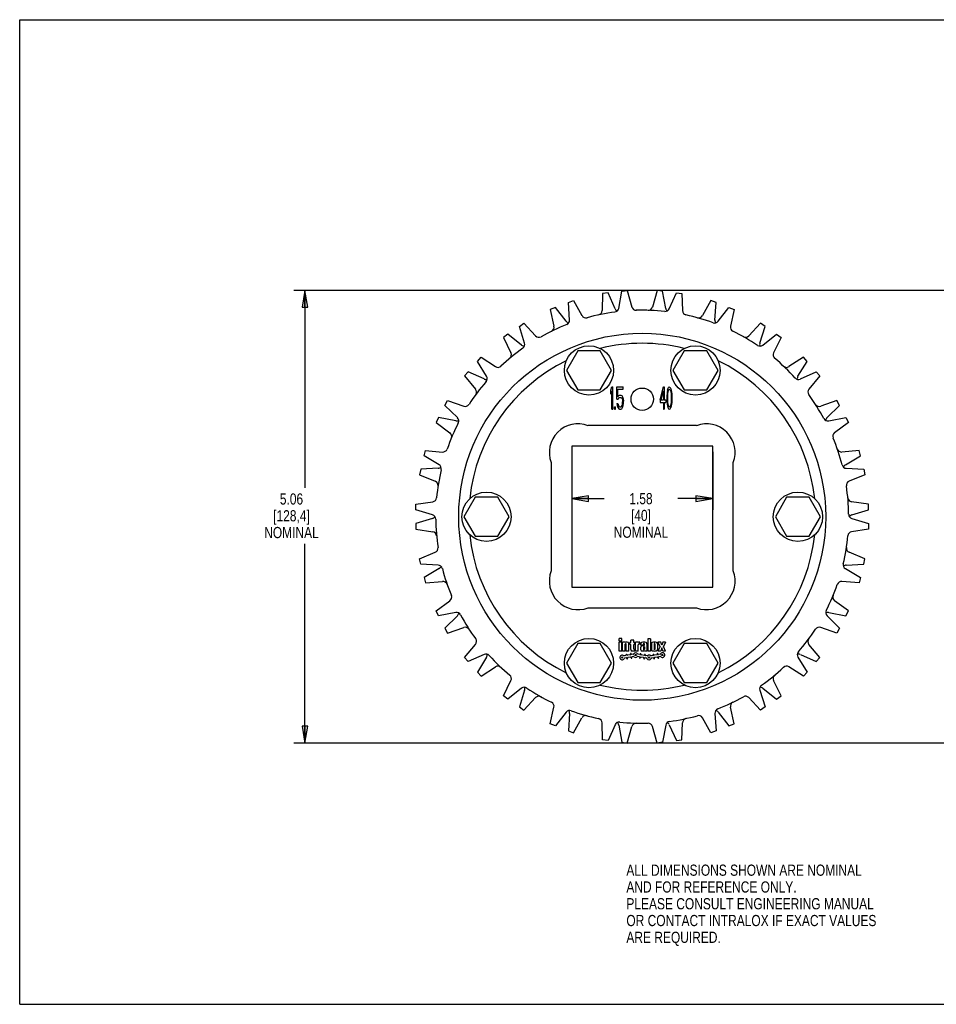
# Model space of a CAD drawing. Header units: inches. Extents: x 0 to 17, y 0 to 11.
# Tile 1 of 2: x 0 to 10.2, y 0 to 11. Entities that reach past the tile are written whole.
import ezdxf

# ---------------------------------------------------------------- set-up
doc = ezdxf.new("R2010")
doc.units = ezdxf.units.IN
doc.header["$LTSCALE"] = 0.935
doc.header["$MEASUREMENT"] = 0
doc.layers.get('0').update_dxf_attribs({"linetype": 'CONTINUOUS'})
doc.layers.add('ALL_FEATURES', color=7, linetype='CONTINUOUS')
doc.styles.get("Standard").update_dxf_attribs({"font": 'txt', "width": 0.8})
doc.dimstyles.new('DIMSTYLE_1', dxfattribs={"dimtxt": 0.125, "dimasz": 0.1875, "dimexe": 0.18, "dimexo": 0.0625, "dimgap": 0.09, "dimtad": 0, "dimtih": 1, "dimtoh": 1, "dimzin": 4, "dimdsep": 46, "dimtxsty": 'STANDARD', "dimblk": 'CLOSED', "dimblk1": 'CLOSED', "dimblk2": 'CLOSED', "dimcen": 0.09, "dimadec": 0, "dimazin": 0, "dimtp": 0.01, "dimtm": 0.01, "dimtfac": 1, "dimtofl": 0, "dimtmove": 0, "dimatfit": 3, "dimldrblk": 'CLOSED', "dimfxl": 1, "dimtolj": 1, "dimtzin": 4, "dimarcsym": 0})

# ---------------------------------------------------------------- blocks, each defined once
blk = doc.blocks.new('_CLOSED')
at = {"color": 0, "linetype": 'BYBLOCK'}
for p, q in [((0, 0), (-1, 0.167)), ((-1, 0.167), (-1, -0.167)), ((-1, -0.167), (0, 0)), ((-1, 0), (0, 0))]:
    blk.add_line(p, q, dxfattribs=at)
blk = doc.blocks.new('*D0')
at = {"color": 3, "linetype": 'CONTINUOUS'}
for p, q in [((6.169, 6.172), (6.169, 5.525)), ((7.744, 6.172), (7.744, 5.525)), ((6.169, 5.65), (6.529, 5.65)), ((7.744, 5.65), (7.354, 5.65))]:
    blk.add_line(p, q, dxfattribs=at)
at = {"color": 3, "linetype": 'CONTINUOUS', "xscale": 0.1875, "yscale": 0.1875, "zscale": 0.1875, "rotation": 180}
blk.add_blockref('_CLOSED', (6.169, 5.65), dxfattribs=at)
at = {"color": 3, "linetype": 'CONTINUOUS', "xscale": 0.1875, "yscale": 0.1875, "zscale": 0.1875}
blk.add_blockref('_CLOSED', (7.744, 5.65), dxfattribs=at)
at = {"color": 3, "linetype": 'CONTINUOUS', "insert": (6.942, 5.712), "char_height": 0.125, "width": 0.7, "attachment_point": 2, "line_spacing_factor": 0.9}
blk.add_mtext('1.58\\P[40]\\PNOMINAL', dxfattribs=at)
blk = doc.blocks.new('*D2')
at = {"color": 3, "linetype": 'CONTINUOUS'}
for p, q in [((11.736, 7.975), (3.062, 7.975)), ((3.187, 7.975), (3.187, 5.771)), ((3.187, 2.919), (3.187, 5.146)), ((11.736, 2.919), (3.062, 2.919))]:
    blk.add_line(p, q, dxfattribs=at)
at = {"color": 3, "linetype": 'CONTINUOUS', "xscale": 0.1875, "yscale": 0.1875, "zscale": 0.1875}
for p, rotation in [((3.187, 7.975), 90), ((3.187, 2.919), 270)]:
    blk.add_blockref('_CLOSED', p, dxfattribs=dict(at, rotation=rotation))
at = {"color": 3, "linetype": 'CONTINUOUS', "insert": (3.037, 5.708), "char_height": 0.125, "width": 0.7, "attachment_point": 2, "line_spacing_factor": 0.9}
blk.add_mtext('5.06\\P[128,4]\\PNOMINAL', dxfattribs=at)

msp = doc.modelspace()

# ---------------------------------------------------------------- linework, layer by layer
at = {"color": 7, "linetype": 'CONTINUOUS'}
for p, q in [((0, 0), (0, 11)), ((0, 11), (17, 11)), ((6.513, 7.942), (6.508, 7.75)), ((6.575, 7.949), (6.513, 7.942)), ((6.654, 7.77), (6.575, 7.949)), ((6.694, 7.775), (6.728, 7.968)), ((6.728, 7.968), (6.789, 7.975)), ((6.789, 7.975), (6.84, 7.79)), ((7.123, 7.975), (7.072, 7.79)), ((7.184, 7.968), (7.123, 7.975)), ((7.219, 7.775), (7.184, 7.968)), ((7.258, 7.77), (7.338, 7.949)), ((7.338, 7.949), (7.399, 7.942)), ((7.399, 7.942), (7.405, 7.75)), ((6.131, 7.84), (6.189, 7.862)), ((6.144, 7.645), (6.131, 7.84)), ((6.189, 7.862), (6.283, 7.695)), ((7.723, 7.862), (7.629, 7.695)), ((7.781, 7.84), (7.723, 7.862)), ((7.768, 7.645), (7.781, 7.84)), ((5.987, 7.785), (5.929, 7.763)), ((5.929, 7.763), (5.97, 7.576)), ((6.107, 7.631), (5.987, 7.785)), ((7.806, 7.631), (7.925, 7.785)), ((7.925, 7.785), (7.983, 7.763)), ((7.983, 7.763), (7.943, 7.576)), ((5.583, 7.573), (5.634, 7.608)), ((5.634, 7.608), (5.765, 7.468)), ((8.278, 7.608), (8.147, 7.468)), ((8.329, 7.573), (8.278, 7.608)), ((5.456, 7.485), (5.405, 7.45)), ((5.609, 7.364), (5.456, 7.485)), ((5.642, 7.387), (5.583, 7.573)), ((8.27, 7.387), (8.329, 7.573)), ((8.303, 7.364), (8.457, 7.485)), ((8.457, 7.485), (8.508, 7.45)), ((5.405, 7.45), (5.489, 7.278)), ((8.508, 7.45), (8.423, 7.278)), ((6.235, 7.301), (6.109, 7.082)), ((6.487, 7.301), (6.235, 7.301)), ((6.613, 7.082), (6.487, 7.301)), ((7.425, 7.301), (7.299, 7.082)), ((7.677, 7.301), (7.425, 7.301)), ((7.804, 7.082), (7.677, 7.301)), ((5.114, 7.183), (5.155, 7.229)), ((5.216, 7.016), (5.114, 7.183)), ((5.155, 7.229), (5.316, 7.124)), ((8.757, 7.229), (8.596, 7.124)), ((8.696, 7.016), (8.798, 7.183)), ((8.798, 7.183), (8.757, 7.229)), ((5.011, 7.067), (4.97, 7.02)), ((5.189, 6.986), (5.011, 7.067)), ((6.109, 7.082), (6.235, 6.864)), ((6.487, 6.864), (6.613, 7.082)), ((7.299, 7.082), (7.425, 6.864)), ((7.677, 6.864), (7.804, 7.082)), ((8.723, 6.986), (8.901, 7.067)), ((8.901, 7.067), (8.942, 7.02)), ((4.97, 7.02), (5.093, 6.874)), ((8.942, 7.02), (8.819, 6.874)), ((6.235, 6.864), (6.487, 6.864)), ((6.604, 6.86), (6.617, 6.897)), ((6.604, 6.818), (6.604, 6.86)), ((6.604, 6.818), (6.617, 6.855)), ((6.617, 6.897), (6.629, 6.897)), ((6.617, 6.647), (6.617, 6.855)), ((6.629, 6.647), (6.629, 6.897)), ((6.673, 6.759), (6.673, 6.897)), ((6.673, 6.897), (6.744, 6.897)), ((6.683, 6.786), (6.683, 6.871)), ((6.683, 6.871), (6.744, 6.871)), ((6.744, 6.871), (6.744, 6.897)), ((7.156, 6.754), (7.194, 6.897)), ((7.167, 6.754), (7.194, 6.855)), ((7.194, 6.897), (7.203, 6.897)), ((7.194, 6.855), (7.194, 6.754)), ((7.203, 6.897), (7.203, 6.754)), ((7.233, 6.823), (7.231, 6.796)), ((7.234, 6.839), (7.233, 6.823)), ((7.237, 6.86), (7.234, 6.839)), ((7.237, 6.86), (7.242, 6.876)), ((7.24, 6.823), (7.239, 6.791)), ((7.247, 6.855), (7.24, 6.823)), ((7.242, 6.876), (7.25, 6.892)), ((7.247, 6.855), (7.251, 6.865)), ((7.25, 6.892), (7.259, 6.897)), ((7.251, 6.865), (7.259, 6.871)), ((7.259, 6.897), (7.269, 6.892)), ((7.259, 6.871), (7.267, 6.865)), ((7.267, 6.865), (7.272, 6.855)), ((7.269, 6.892), (7.276, 6.876)), ((7.272, 6.855), (7.278, 6.823)), ((7.276, 6.876), (7.281, 6.86)), ((7.278, 6.823), (7.28, 6.791)), ((7.281, 6.86), (7.284, 6.839)), ((7.284, 6.839), (7.286, 6.823)), ((7.286, 6.823), (7.287, 6.796)), ((7.425, 6.864), (7.677, 6.864)), ((4.752, 6.691), (4.781, 6.746)), ((4.781, 6.746), (4.962, 6.683)), ((6.673, 6.759), (6.687, 6.759)), ((6.673, 6.711), (6.677, 6.69)), ((6.673, 6.711), (6.685, 6.711)), ((6.683, 6.786), (6.694, 6.802)), ((6.685, 6.711), (6.69, 6.69)), ((6.687, 6.759), (6.696, 6.775)), ((6.694, 6.802), (6.704, 6.807)), ((6.696, 6.775), (6.704, 6.78)), ((6.704, 6.807), (6.717, 6.807)), ((6.704, 6.78), (6.717, 6.78)), ((6.717, 6.807), (6.727, 6.802)), ((6.717, 6.78), (6.725, 6.775)), ((6.725, 6.775), (6.731, 6.764)), ((6.727, 6.802), (6.737, 6.786)), ((6.731, 6.764), (6.735, 6.748)), ((6.735, 6.748), (6.737, 6.732)), ((6.735, 6.706), (6.737, 6.722)), ((6.737, 6.786), (6.744, 6.764)), ((6.737, 6.722), (6.737, 6.732)), ((6.744, 6.764), (6.748, 6.738)), ((6.744, 6.69), (6.748, 6.716)), ((6.748, 6.716), (6.748, 6.738)), ((7.156, 6.754), (7.156, 6.722)), ((7.156, 6.722), (7.194, 6.722)), ((7.167, 6.754), (7.194, 6.754)), ((7.194, 6.722), (7.194, 6.647)), ((7.203, 6.754), (7.219, 6.754)), ((7.203, 6.722), (7.203, 6.647)), ((7.203, 6.722), (7.219, 6.722)), ((7.219, 6.754), (7.219, 6.722)), ((7.231, 6.796), (7.231, 6.748)), ((7.231, 6.748), (7.233, 6.722)), ((7.233, 6.722), (7.234, 6.706)), ((7.239, 6.791), (7.239, 6.754)), ((7.239, 6.754), (7.24, 6.722)), ((7.24, 6.722), (7.247, 6.69)), ((7.278, 6.722), (7.272, 6.69)), ((7.28, 6.754), (7.278, 6.722)), ((7.28, 6.791), (7.28, 6.754)), ((7.286, 6.722), (7.284, 6.706)), ((7.287, 6.748), (7.286, 6.722)), ((7.287, 6.796), (7.287, 6.748)), ((9.131, 6.746), (8.95, 6.683)), ((9.16, 6.691), (9.131, 6.746)), ((4.891, 6.554), (4.752, 6.691)), ((6.617, 6.647), (6.629, 6.647)), ((6.646, 6.647), (6.646, 6.674)), ((6.646, 6.674), (6.656, 6.674)), ((6.646, 6.647), (6.656, 6.647)), ((6.656, 6.647), (6.656, 6.674)), ((6.677, 6.69), (6.683, 6.669)), ((6.683, 6.669), (6.694, 6.653)), ((6.69, 6.69), (6.696, 6.679)), ((6.694, 6.653), (6.704, 6.647)), ((6.696, 6.679), (6.704, 6.674)), ((6.704, 6.674), (6.717, 6.674)), ((6.704, 6.647), (6.717, 6.647)), ((6.717, 6.674), (6.725, 6.679)), ((6.717, 6.647), (6.727, 6.653)), ((6.725, 6.679), (6.731, 6.69)), ((6.727, 6.653), (6.737, 6.669)), ((6.731, 6.69), (6.735, 6.706)), ((6.737, 6.669), (6.744, 6.69)), ((7.194, 6.647), (7.203, 6.647)), ((7.234, 6.706), (7.237, 6.685)), ((7.237, 6.685), (7.242, 6.669)), ((7.242, 6.669), (7.25, 6.653)), ((7.247, 6.69), (7.251, 6.679)), ((7.25, 6.653), (7.259, 6.647)), ((7.251, 6.679), (7.259, 6.674)), ((7.259, 6.674), (7.267, 6.679)), ((7.259, 6.647), (7.269, 6.653)), ((7.267, 6.679), (7.272, 6.69)), ((7.269, 6.653), (7.276, 6.669)), ((7.281, 6.685), (7.276, 6.669)), ((7.284, 6.706), (7.281, 6.685)), ((9.021, 6.554), (9.16, 6.691)), ((4.68, 6.554), (4.652, 6.5)), ((4.652, 6.5), (4.806, 6.386)), ((4.873, 6.518), (4.68, 6.554)), ((9.04, 6.518), (9.232, 6.554)), ((9.261, 6.5), (9.106, 6.386)), ((9.232, 6.554), (9.261, 6.5)), ((7.561, 6.465), (6.351, 6.465)), ((4.519, 6.128), (4.533, 6.188)), ((4.533, 6.188), (4.724, 6.17)), ((6.169, 6.235), (6.169, 4.66)), ((7.744, 6.235), (6.169, 6.235)), ((7.744, 4.66), (7.744, 6.235)), ((9.379, 6.188), (9.188, 6.17)), ((9.394, 6.128), (9.379, 6.188)), ((4.686, 6.027), (4.519, 6.128)), ((5.939, 6.053), (5.939, 4.842)), ((7.974, 4.842), (7.974, 6.053)), ((9.226, 6.027), (9.394, 6.128)), ((4.482, 5.978), (4.467, 5.917)), ((4.677, 5.988), (4.482, 5.978)), ((9.235, 5.988), (9.431, 5.978)), ((9.431, 5.978), (9.445, 5.917)), ((4.467, 5.917), (4.644, 5.845)), ((9.445, 5.917), (9.268, 5.845)), ((4.427, 5.587), (4.616, 5.615)), ((5.09, 5.666), (4.964, 5.447)), ((5.342, 5.666), (5.09, 5.666)), ((5.468, 5.447), (5.342, 5.666)), ((8.57, 5.666), (8.444, 5.447)), ((8.822, 5.666), (8.57, 5.666)), ((8.948, 5.447), (8.822, 5.666)), ((9.486, 5.587), (9.296, 5.615)), ((4.427, 5.525), (4.427, 5.587)), ((4.614, 5.467), (4.427, 5.525)), ((9.299, 5.467), (9.486, 5.525)), ((9.486, 5.525), (9.486, 5.587)), ((4.614, 5.427), (4.427, 5.37)), ((4.964, 5.447), (5.09, 5.229)), ((5.342, 5.229), (5.468, 5.447)), ((8.444, 5.447), (8.57, 5.229)), ((8.822, 5.229), (8.948, 5.447)), ((9.299, 5.427), (9.486, 5.37)), ((4.427, 5.308), (4.616, 5.28)), ((9.486, 5.308), (9.296, 5.28)), ((5.09, 5.229), (5.342, 5.229)), ((8.57, 5.229), (8.822, 5.229)), ((4.467, 4.977), (4.644, 5.05)), ((4.482, 4.917), (4.467, 4.977)), ((9.445, 4.977), (9.268, 5.05)), ((9.431, 4.917), (9.445, 4.977)), ((4.677, 4.906), (4.482, 4.917)), ((4.686, 4.867), (4.519, 4.767)), ((9.226, 4.867), (9.394, 4.767)), ((9.235, 4.906), (9.431, 4.917)), ((4.519, 4.767), (4.533, 4.707)), ((9.394, 4.767), (9.379, 4.707)), ((4.533, 4.707), (4.724, 4.725)), ((6.169, 4.66), (7.744, 4.66)), ((9.379, 4.707), (9.188, 4.725)), ((4.652, 4.395), (4.806, 4.508)), ((6.351, 4.43), (7.561, 4.43)), ((9.261, 4.395), (9.106, 4.508)), ((4.68, 4.34), (4.652, 4.395)), ((4.873, 4.376), (4.68, 4.34)), ((4.891, 4.341), (4.752, 4.203)), ((9.021, 4.341), (9.16, 4.203)), ((9.04, 4.376), (9.232, 4.34)), ((9.232, 4.34), (9.261, 4.395)), ((4.752, 4.203), (4.781, 4.148)), ((4.781, 4.148), (4.962, 4.211)), ((9.131, 4.148), (8.95, 4.211)), ((9.16, 4.203), (9.131, 4.148)), ((6.727, 4.087), (6.697, 4.087)), ((6.697, 4.057), (6.697, 4.087)), ((6.727, 4.057), (6.727, 4.087)), ((7.048, 4.082), (7.019, 4.082)), ((7.019, 4.082), (7.019, 3.947)), ((7.048, 4.082), (7.048, 3.947)), ((4.97, 3.874), (5.093, 4.021)), ((6.235, 4.031), (6.109, 3.812)), ((6.487, 4.031), (6.235, 4.031)), ((6.613, 3.812), (6.487, 4.031)), ((6.727, 4.057), (6.697, 4.057)), ((6.727, 4.047), (6.697, 4.047)), ((6.697, 3.947), (6.697, 4.047)), ((6.727, 3.947), (6.727, 4.047)), ((6.767, 4.047), (6.737, 4.047)), ((6.737, 3.947), (6.737, 4.047)), ((6.767, 4.042), (6.767, 4.047)), ((6.767, 3.947), (6.767, 4.022)), ((6.777, 3.947), (6.777, 4.022)), ((6.789, 4.047), (6.78, 4.047)), ((6.807, 3.947), (6.807, 4.029)), ((6.827, 4.041), (6.817, 4.041)), ((6.817, 4.021), (6.817, 4.041)), ((6.827, 4.021), (6.817, 4.021)), ((6.862, 4.067), (6.827, 4.067)), ((6.827, 4.041), (6.827, 4.067)), ((6.827, 3.965), (6.827, 4.021)), ((6.862, 4.041), (6.862, 4.067)), ((6.872, 4.041), (6.862, 4.041)), ((6.872, 4.021), (6.862, 4.021)), ((6.862, 3.97), (6.862, 4.021)), ((6.872, 3.965), (6.867, 3.965)), ((6.872, 4.021), (6.872, 4.041)), ((6.872, 3.947), (6.872, 3.965)), ((6.912, 4.047), (6.882, 4.047)), ((6.882, 3.947), (6.882, 4.047)), ((6.912, 4.043), (6.912, 4.047)), ((6.912, 3.947), (6.912, 4.016)), ((6.929, 4.025), (6.921, 4.025)), ((6.929, 4.047), (6.924, 4.047)), ((6.929, 4.025), (6.929, 4.047)), ((6.939, 4.014), (6.939, 4.029)), ((6.969, 4.014), (6.939, 4.014)), ((6.939, 3.962), (6.939, 3.991)), ((6.974, 4.006), (6.954, 4.006)), ((6.969, 4.028), (6.969, 4.014)), ((6.969, 3.988), (6.969, 3.967)), ((6.98, 3.993), (6.974, 3.993)), ((6.976, 3.962), (6.974, 3.962)), ((6.979, 4.028), (6.979, 4.011)), ((6.98, 3.993), (6.98, 3.966)), ((7.009, 4.029), (7.009, 3.947)), ((7.058, 4.028), (7.058, 3.965)), ((7.088, 4.027), (7.088, 3.966)), ((7.098, 4.027), (7.098, 3.966)), ((7.127, 4.028), (7.127, 3.965)), ((7.163, 4.046), (7.132, 4.046)), ((7.156, 3.997), (7.132, 4.046)), ((7.156, 3.997), (7.132, 3.947)), ((7.174, 4.011), (7.163, 4.046)), ((7.174, 3.982), (7.163, 3.947)), ((7.185, 4.046), (7.174, 4.011)), ((7.185, 3.947), (7.174, 3.982)), ((7.216, 4.046), (7.185, 4.046)), ((7.216, 4.046), (7.192, 3.997)), ((7.216, 3.947), (7.192, 3.997)), ((7.425, 4.031), (7.299, 3.812)), ((7.677, 4.031), (7.425, 4.031)), ((7.804, 3.812), (7.677, 4.031)), ((8.942, 3.874), (8.819, 4.021)), ((5.011, 3.828), (4.97, 3.874)), ((5.189, 3.909), (5.011, 3.828)), ((5.216, 3.879), (5.114, 3.712)), ((6.727, 3.947), (6.697, 3.947)), ((6.767, 3.947), (6.737, 3.947)), ((6.774, 3.896), (6.754, 3.892)), ((6.779, 3.87), (6.759, 3.867)), ((6.807, 3.947), (6.777, 3.947)), ((6.778, 3.901), (6.777, 3.906)), ((6.784, 3.862), (6.784, 3.867)), ((6.786, 3.902), (6.785, 3.907)), ((6.822, 3.904), (6.79, 3.899)), ((6.792, 3.864), (6.792, 3.869)), ((6.826, 3.879), (6.795, 3.873)), ((6.825, 3.909), (6.824, 3.914)), ((6.832, 3.871), (6.831, 3.875)), ((6.833, 3.91), (6.832, 3.915)), ((6.856, 3.91), (6.838, 3.907)), ((6.84, 3.872), (6.839, 3.877)), ((6.86, 3.885), (6.842, 3.881)), ((6.872, 3.947), (6.845, 3.947)), ((6.912, 3.947), (6.882, 3.947)), ((6.924, 3.881), (6.904, 3.885)), ((6.929, 3.907), (6.909, 3.91)), ((6.928, 3.876), (6.927, 3.872)), ((6.934, 3.915), (6.934, 3.91)), ((6.936, 3.875), (6.935, 3.87)), ((6.972, 3.873), (6.94, 3.878)), ((6.942, 3.913), (6.942, 3.909)), ((6.976, 3.898), (6.945, 3.904)), ((6.97, 3.947), (6.954, 3.947)), ((6.975, 3.868), (6.974, 3.863)), ((6.98, 3.951), (6.98, 3.947)), ((7.009, 3.947), (6.98, 3.947)), ((6.982, 3.907), (6.981, 3.902)), ((6.983, 3.867), (6.982, 3.862)), ((7.006, 3.867), (6.988, 3.87)), ((6.99, 3.905), (6.989, 3.9)), ((7.01, 3.892), (6.992, 3.896)), ((7.048, 3.947), (7.019, 3.947)), ((7.074, 3.896), (7.054, 3.892)), ((7.079, 3.87), (7.059, 3.867)), ((7.078, 3.901), (7.077, 3.906)), ((7.084, 3.862), (7.084, 3.867)), ((7.086, 3.902), (7.085, 3.907)), ((7.122, 3.904), (7.09, 3.899)), ((7.092, 3.864), (7.092, 3.869)), ((7.126, 3.879), (7.095, 3.873)), ((7.125, 3.909), (7.124, 3.914)), ((7.132, 3.871), (7.131, 3.875)), ((7.163, 3.947), (7.132, 3.947)), ((7.133, 3.91), (7.132, 3.915)), ((7.156, 3.91), (7.138, 3.907)), ((7.14, 3.872), (7.139, 3.877)), ((7.16, 3.885), (7.142, 3.881)), ((7.216, 3.947), (7.185, 3.947)), ((8.696, 3.879), (8.798, 3.712)), ((8.723, 3.909), (8.901, 3.828)), ((8.901, 3.828), (8.942, 3.874)), ((5.155, 3.666), (5.316, 3.77)), ((6.109, 3.812), (6.235, 3.594)), ((6.487, 3.594), (6.613, 3.812)), ((7.299, 3.812), (7.425, 3.594)), ((7.677, 3.594), (7.804, 3.812)), ((8.757, 3.666), (8.596, 3.77)), ((5.114, 3.712), (5.155, 3.666)), ((8.798, 3.712), (8.757, 3.666)), ((5.405, 3.445), (5.489, 3.617)), ((5.609, 3.531), (5.456, 3.409)), ((6.235, 3.594), (6.487, 3.594)), ((7.425, 3.594), (7.677, 3.594)), ((8.303, 3.531), (8.457, 3.409)), ((8.508, 3.445), (8.423, 3.617)), ((5.456, 3.409), (5.405, 3.445)), ((5.642, 3.508), (5.583, 3.322)), ((5.634, 3.286), (5.765, 3.426)), ((8.278, 3.286), (8.147, 3.426)), ((8.27, 3.508), (8.329, 3.322)), ((8.457, 3.409), (8.508, 3.445)), ((5.583, 3.322), (5.634, 3.286)), ((5.929, 3.132), (5.97, 3.319)), ((7.983, 3.132), (7.943, 3.319)), ((8.329, 3.322), (8.278, 3.286)), ((6.107, 3.264), (5.987, 3.11)), ((6.144, 3.25), (6.131, 3.055)), ((6.189, 3.033), (6.283, 3.2)), ((7.723, 3.033), (7.629, 3.2)), ((7.768, 3.25), (7.781, 3.055)), ((7.806, 3.264), (7.925, 3.11)), ((5.987, 3.11), (5.929, 3.132)), ((6.513, 2.953), (6.508, 3.145)), ((6.654, 3.124), (6.575, 2.946)), ((6.694, 3.119), (6.728, 2.927)), ((6.789, 2.919), (6.84, 3.104)), ((7.123, 2.919), (7.072, 3.104)), ((7.219, 3.119), (7.184, 2.927)), ((7.258, 3.124), (7.338, 2.946)), ((7.399, 2.953), (7.405, 3.145)), ((7.925, 3.11), (7.983, 3.132)), ((6.131, 3.055), (6.189, 3.033)), ((7.781, 3.055), (7.723, 3.033)), ((6.575, 2.946), (6.513, 2.953)), ((6.728, 2.927), (6.789, 2.919)), ((7.184, 2.927), (7.123, 2.919)), ((7.338, 2.946), (7.399, 2.953)), ((0, 0), (17, 0))]:
    msp.add_line(p, q, dxfattribs=at)
for centre, radius in [((6.956, 5.447), 2.05), ((6.361, 7.082), 0.275), ((7.551, 7.082), 0.275), ((6.361, 3.812), 0.275), ((7.551, 3.812), 0.275), ((6.732, 3.875), 0.007), ((6.882, 3.902), 0.007), ((7.032, 3.875), 0.007), ((7.182, 3.902), 0.007)]:
    msp.add_circle(centre, radius, dxfattribs=at)
for centre, radius, start, end in [((6.956, 5.447), 2.307, 97.5966, 105.4865), ((6.458, 7.751), 0.05, 282.2058, 358.4231), ((6.644, 7.784), 0.05, 277.5966, 349.9231), ((6.699, 7.791), 0.05, 203.9231, 243.1935), ((6.889, 7.804), 0.05, 195.4231, 271.6403), ((6.956, 5.447), 2.307, 83.7505, 91.6403), ((7.024, 7.804), 0.05, 268.3597, 344.5769), ((7.213, 7.791), 0.05, 263.7505, 336.0769), ((7.268, 7.784), 0.05, 190.0769, 229.3473), ((7.455, 7.751), 0.05, 181.5769, 257.7942), ((6.956, 5.447), 2.307, 69.9043, 77.7942), ((6.956, 5.447), 2.307, 111.4428, 119.3326), ((6.146, 7.661), 0.05, 217.7692, 257.0397), ((6.094, 7.642), 0.05, 291.4428, 3.7692), ((6.327, 7.719), 0.05, 209.2692, 285.4865), ((7.586, 7.719), 0.05, 254.5135, 330.7308), ((7.766, 7.661), 0.05, 249.9043, 322.2308), ((7.818, 7.642), 0.05, 176.2308, 215.5012), ((5.921, 7.565), 0.05, 296.052, 12.2692), ((7.991, 7.565), 0.05, 167.7308, 243.948), ((6.956, 5.447), 2.307, 56.0581, 63.948), ((5.594, 7.372), 0.05, 305.2889, 17.6154), ((5.801, 7.502), 0.05, 223.1154, 299.3326), ((6.956, 5.447), 1.938, 75.9547, 104.0453), ((8.111, 7.502), 0.05, 240.6674, 316.8846), ((8.318, 7.372), 0.05, 162.3846, 201.655), ((6.956, 5.447), 2.307, 125.2889, 133.1788), ((5.444, 7.256), 0.05, 309.8981, 26.1154), ((5.64, 7.403), 0.05, 231.6154, 270.8858), ((8.272, 7.403), 0.05, 236.0581, 308.3846), ((8.468, 7.256), 0.05, 153.8846, 230.1019), ((6.956, 5.447), 1.938, 115.949, 174.045), ((6.956, 5.447), 1.938, 5.955, 64.051), ((6.956, 5.447), 2.307, 42.212, 50.1019), ((5.343, 7.166), 0.05, 236.9615, 313.1788), ((8.569, 7.166), 0.05, 226.8212, 303.0385), ((6.956, 5.447), 2.307, 139.1351, 147.025), ((5.21, 7.031), 0.05, 245.4615, 284.732), ((5.173, 6.99), 0.05, 319.1351, 31.4615), ((8.702, 7.031), 0.05, 222.212, 294.5385), ((8.739, 6.99), 0.05, 148.5385, 187.8089), ((5.055, 6.841), 0.05, 323.7443, 39.9615), ((8.857, 6.841), 0.05, 140.0385, 216.2557), ((6.956, 5.447), 2.307, 28.3658, 36.2557), ((4.978, 6.73), 0.05, 250.8077, 327.025), ((8.934, 6.73), 0.05, 212.975, 289.1923), ((6.956, 5.447), 2.307, 152.9812, 160.8711), ((4.882, 6.567), 0.05, 259.3077, 298.5781), ((4.856, 6.518), 0.05, 332.9812, 45.3077), ((9.03, 6.567), 0.05, 208.3658, 280.6923), ((9.056, 6.518), 0.05, 134.6923, 173.9627), ((4.777, 6.346), 0.05, 337.5904, 53.8077), ((6.238, 6.165), 0.32, 69.3801, 200.6199), ((7.674, 6.165), 0.32, 339.3801, 110.6199), ((9.135, 6.346), 0.05, 126.1923, 202.4096), ((6.956, 5.447), 2.307, 14.5197, 22.4096), ((4.729, 6.22), 0.05, 264.6538, 340.8711), ((9.183, 6.22), 0.05, 199.1289, 275.3462), ((6.956, 5.447), 2.307, 166.8274, 174.7173), ((4.674, 6.038), 0.05, 273.1538, 312.4243), ((4.661, 5.985), 0.05, 346.8274, 59.1538), ((9.238, 6.038), 0.05, 194.5197, 266.8462), ((9.251, 5.985), 0.05, 120.8462, 160.1166), ((4.625, 5.798), 0.05, 351.4366, 67.6538), ((9.287, 5.798), 0.05, 112.3462, 188.5634), ((6.956, 5.447), 2.307, 0.6735, 8.5634), ((4.609, 5.664), 0.05, 278.5, 354.7173), ((9.303, 5.664), 0.05, 185.2827, 261.5), ((4.599, 5.42), 0.05, 0.6735, 73), ((4.599, 5.475), 0.05, 287, 326.2704), ((6.956, 5.447), 2.307, 180.6735, 188.5634), ((9.313, 5.475), 0.05, 180.6735, 253), ((9.313, 5.42), 0.05, 107, 146.2704), ((4.609, 5.23), 0.05, 5.2827, 81.5), ((6.956, 5.447), 1.938, 185.955, 244.051), ((6.956, 5.447), 1.938, 295.949, 354.045), ((6.956, 5.447), 2.307, 346.8274, 354.7173), ((9.303, 5.23), 0.05, 98.5, 174.7173), ((4.625, 5.096), 0.05, 292.3462, 8.5634), ((9.287, 5.096), 0.05, 171.4366, 247.6538), ((4.674, 4.856), 0.05, 14.5197, 86.8462), ((4.661, 4.91), 0.05, 300.8462, 340.1166), ((6.956, 5.447), 2.307, 194.5197, 202.4096), ((6.238, 4.729), 0.32, 159.3801, 290.6199), ((7.674, 4.729), 0.32, 249.3801, 20.6199), ((9.251, 4.91), 0.05, 166.8274, 239.1538), ((9.238, 4.856), 0.05, 93.1538, 132.4243), ((4.729, 4.675), 0.05, 19.1289, 95.3462), ((6.956, 5.447), 2.307, 332.9812, 340.8711), ((9.183, 4.675), 0.05, 84.6538, 160.8711), ((4.777, 4.549), 0.05, 306.1923, 22.4096), ((9.135, 4.549), 0.05, 157.5904, 233.8077), ((4.882, 4.327), 0.05, 28.3658, 100.6923), ((4.856, 4.376), 0.05, 314.6923, 353.9627), ((6.956, 5.447), 2.307, 208.3658, 216.2557), ((9.056, 4.376), 0.05, 152.9812, 225.3077), ((9.03, 4.327), 0.05, 79.3077, 118.5781), ((4.978, 4.164), 0.05, 32.975, 109.1923), ((6.956, 5.447), 2.307, 319.1351, 327.025), ((8.934, 4.164), 0.05, 70.8077, 147.025), ((5.055, 4.053), 0.05, 320.0385, 36.2557), ((8.857, 4.053), 0.05, 143.7443, 219.9615), ((6.78, 4.029), 0.018, 90, 136.2383), ((6.772, 4.022), 0.005, 0, 180), ((6.789, 4.029), 0.018, 0, 90), ((6.845, 3.965), 0.018, 180, 270), ((6.867, 3.97), 0.005, 180, 270), ((6.924, 4.029), 0.018, 90, 132.7486), ((6.921, 4.016), 0.009, 90, 180), ((6.954, 4.029), 0.015, 107.9202, 180), ((6.954, 3.991), 0.015, 90, 180), ((6.954, 3.962), 0.015, 180, 270), ((6.974, 3.967), 0.08, 72.0798, 107.9202), ((6.974, 4.028), 0.005, 0, 180), ((6.974, 3.988), 0.005, 90, 180), ((6.974, 3.967), 0.005, 180, 270), ((6.974, 4.011), 0.005, 270, 360), ((6.976, 3.966), 0.004, 270, 360), ((6.994, 4.029), 0.015, 0, 72.0798), ((7.073, 4.028), 0.015, 107.4576, 180), ((7.073, 3.965), 0.015, 180, 252.5424), ((7.093, 3.966), 0.08, 72.5424, 107.4576), ((7.093, 4.027), 0.005, 0, 180), ((7.093, 3.966), 0.005, 180, 360), ((7.112, 4.028), 0.015, 0, 72.5424), ((7.112, 3.965), 0.015, 287.4576, 360), ((5.21, 3.863), 0.05, 42.212, 114.5385), ((5.173, 3.905), 0.05, 328.5385, 7.8089), ((6.956, 5.447), 2.307, 222.212, 230.1019), ((6.732, 3.875), 0.026, 44.5181, 335.4819), ((6.754, 3.896), 0.004, 224.5181, 280), ((6.759, 3.863), 0.004, 100, 155.4819), ((6.774, 3.9), 0.004, 280, 10), ((6.781, 3.906), 0.004, 10, 190), ((6.78, 3.866), 0.004, 10, 100), ((6.788, 3.863), 0.004, 190, 10), ((6.79, 3.903), 0.004, 190, 280), ((6.795, 3.869), 0.004, 100, 190), ((6.821, 3.908), 0.004, 280, 10), ((6.828, 3.915), 0.004, 10, 190), ((6.827, 3.875), 0.004, 10, 100), ((6.836, 3.871), 0.004, 190, 10), ((6.837, 3.911), 0.004, 190, 280), ((6.843, 3.878), 0.004, 100, 190), ((6.855, 3.914), 0.004, 280, 335.4819), ((6.882, 3.902), 0.026, 24.5181, 155.4819), ((6.861, 3.881), 0.004, 44.5181, 100), ((6.882, 3.902), 0.026, 224.5181, 315.4819), ((6.904, 3.881), 0.004, 80, 135.4819), ((6.909, 3.914), 0.004, 204.5181, 260), ((6.924, 3.877), 0.004, 350, 80), ((6.931, 3.871), 0.004, 170, 350), ((6.93, 3.911), 0.004, 260, 350), ((6.938, 3.914), 0.004, 350, 170), ((6.94, 3.874), 0.004, 80, 170), ((6.945, 3.908), 0.004, 170, 260), ((6.97, 3.962), 0.015, 270, 312.8334), ((6.971, 3.869), 0.004, 350, 80), ((6.978, 3.862), 0.004, 170, 350), ((6.977, 3.902), 0.004, 260, 350), ((6.986, 3.906), 0.004, 350, 170), ((6.987, 3.866), 0.004, 80, 170), ((6.993, 3.9), 0.004, 170, 260), ((7.005, 3.863), 0.004, 24.5181, 80), ((7.032, 3.875), 0.026, 204.5181, 335.4819), ((7.011, 3.896), 0.004, 260, 315.4819), ((7.032, 3.875), 0.026, 44.5181, 135.4819), ((7.054, 3.896), 0.004, 224.5181, 280), ((7.059, 3.863), 0.004, 100, 155.4819), ((7.093, 4.027), 0.08, 252.5424, 287.4576), ((7.074, 3.9), 0.004, 280, 10), ((7.081, 3.906), 0.004, 10, 190), ((7.08, 3.866), 0.004, 10, 100), ((7.088, 3.863), 0.004, 190, 10), ((7.09, 3.903), 0.004, 190, 280), ((7.095, 3.869), 0.004, 100, 190), ((7.121, 3.908), 0.004, 280, 10), ((7.128, 3.915), 0.004, 10, 190), ((7.127, 3.875), 0.004, 10, 100), ((7.136, 3.871), 0.004, 190, 10), ((7.137, 3.911), 0.004, 190, 280), ((7.143, 3.878), 0.004, 100, 190), ((7.155, 3.914), 0.004, 280, 335.4819), ((7.182, 3.902), 0.026, 224.5181, 155.4819), ((7.161, 3.881), 0.004, 44.5181, 100), ((8.739, 3.905), 0.05, 139.1351, 211.4615), ((8.702, 3.863), 0.05, 65.4615, 104.732), ((5.343, 3.728), 0.05, 46.8212, 123.0385), ((6.956, 5.447), 2.307, 305.2889, 313.1788), ((8.569, 3.728), 0.05, 56.9615, 133.1788), ((5.444, 3.639), 0.05, 333.8846, 50.1019), ((8.468, 3.639), 0.05, 129.8981, 206.1154), ((5.64, 3.492), 0.05, 56.0581, 128.3846), ((5.594, 3.523), 0.05, 342.3846, 21.655), ((6.956, 5.447), 2.307, 236.0581, 243.948), ((6.956, 5.447), 1.938, 255.9547, 284.0453), ((8.318, 3.523), 0.05, 125.2889, 197.6154), ((8.272, 3.492), 0.05, 51.6154, 90.8858), ((5.801, 3.392), 0.05, 60.6674, 136.8846), ((6.956, 5.447), 2.307, 291.4428, 299.3326), ((8.111, 3.392), 0.05, 43.1154, 119.3326), ((5.921, 3.329), 0.05, 347.7308, 63.948), ((7.991, 3.329), 0.05, 116.052, 192.2692), ((6.146, 3.233), 0.05, 69.9043, 142.2308), ((6.094, 3.253), 0.05, 356.2308, 35.5012), ((6.956, 5.447), 2.307, 249.9043, 257.7942), ((6.327, 3.176), 0.05, 74.5135, 150.7308), ((6.458, 3.143), 0.05, 1.5769, 77.7942), ((6.956, 5.447), 2.307, 277.5966, 285.4865), ((7.455, 3.143), 0.05, 102.2058, 178.4231), ((7.586, 3.176), 0.05, 29.2692, 105.4865), ((7.818, 3.253), 0.05, 111.4428, 183.7692), ((7.766, 3.233), 0.05, 37.7692, 77.0397), ((6.699, 3.104), 0.05, 83.7505, 156.0769), ((6.644, 3.111), 0.05, 10.0769, 49.3473), ((6.956, 5.447), 2.307, 263.7505, 271.6403), ((6.889, 3.091), 0.05, 88.3597, 164.5769), ((7.024, 3.091), 0.05, 15.4231, 91.6403), ((7.268, 3.111), 0.05, 97.5966, 169.9231), ((7.213, 3.104), 0.05, 23.9231, 63.1935)]:
    msp.add_arc(centre, radius, start, end, dxfattribs=at)
at = {"layer": 'ALL_FEATURES', "color": 7, "linetype": 'CONTINUOUS'}
for p, q in [((4.427, 5.37), (4.427, 5.308)), ((9.486, 5.37), (9.486, 5.308))]:
    msp.add_line(p, q, dxfattribs=at)
for centre, radius in [((6.956, 6.76), 0.125), ((5.216, 5.447), 0.275), ((8.696, 5.447), 0.275)]:
    msp.add_circle(centre, radius, dxfattribs=at)

# ---------------------------------------------------------------- texts
at = {"color": 3, "linetype": 'CONTINUOUS', "insert": (6.779, 1.561), "char_height": 0.125, "width": 3.5, "attachment_point": 1, "line_spacing_factor": 0.9}
msp.add_mtext('ALL DIMENSIONS SHOWN ARE NOMINAL\\PAND FOR REFERENCE ONLY.\\PPLEASE CONSULT ENGINEERING MANUAL\\POR CONTACT INTRALOX IF EXACT VALUES\\PARE REQUIRED. ', dxfattribs=at)

# ---------------------------------------------------------------- dimensions: what is measured, and where the dimension line sits
at = {"color": 3, "linetype": 'CONTINUOUS'}
dim = msp.add_linear_dim(base=(3.187, 2.919), p1=(11.736, 7.975), p2=(11.736, 2.919), angle=270, text='<>\\PNOMINAL', dimstyle='DIMSTYLE_1', dxfattribs=at)
dim.commit()
dim.dimension.update_dxf_attribs({"geometry": '*D2', "text_midpoint": (2.987, 5.458), "dimtype": 160})
dim = msp.add_linear_dim(base=(7.743610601, 5.649597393), p1=(6.168610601, 6.172301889), p2=(7.743610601, 6.172301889), text='<>\\PNOMINAL', dimstyle='DIMSTYLE_1', dxfattribs=at)
dim.commit()
dim.dimension.update_dxf_attribs({"geometry": '*D0', "text_midpoint": (6.666742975, 5.462097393), "dimtype": 160})

doc.saveas('drawing.dxf')
